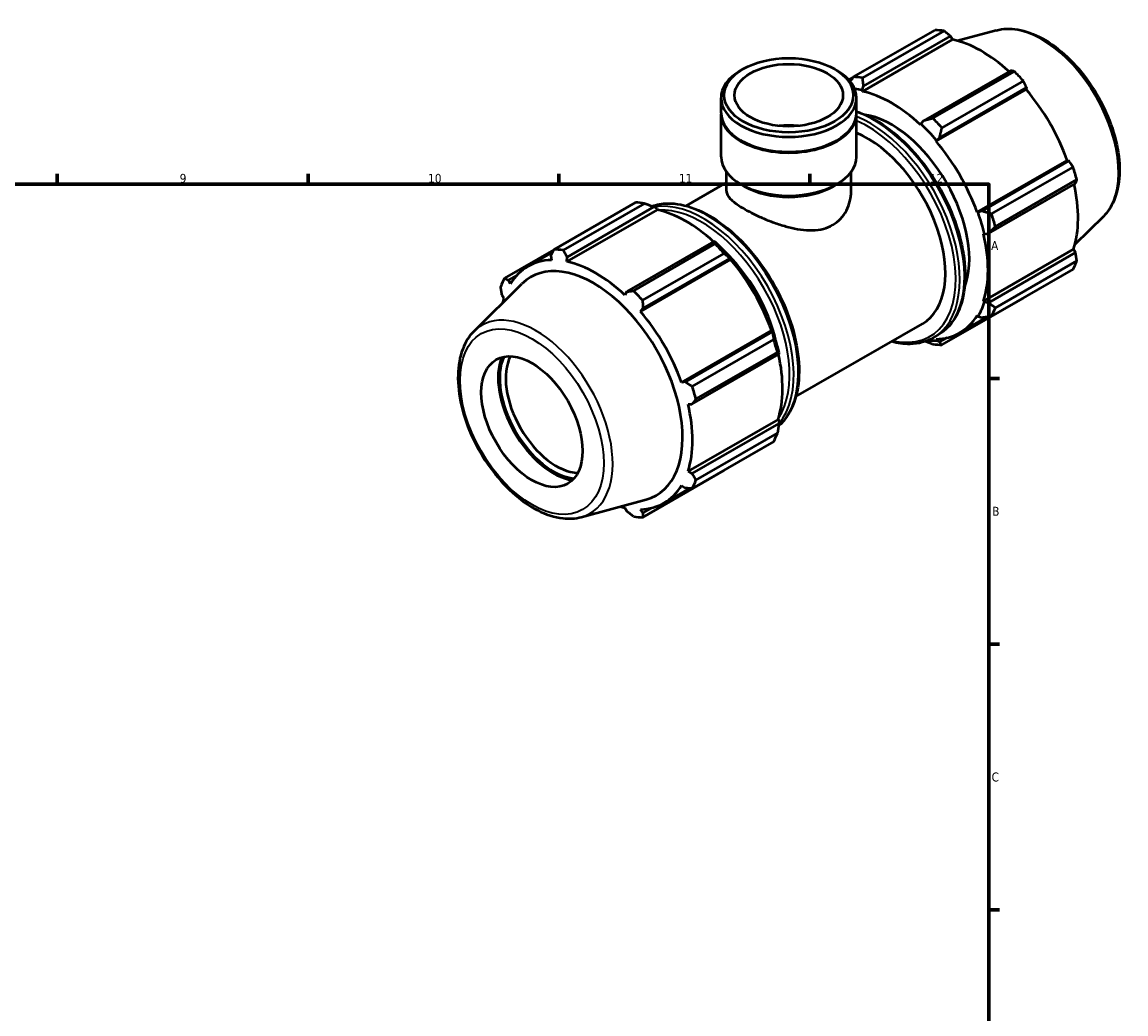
# Model space of a CAD drawing. Header units: millimetres. Extents: x 0 to 931, y 0 to 945.
# Tile 5 of 6: x 551 to 859, y 342 to 619. Entities that reach past the tile are written whole.
import ezdxf

# ---------------------------------------------------------------- set-up
doc = ezdxf.new("R2010")
doc.units = ezdxf.units.MM
for name, color, linetype, lineweight in [('Border (ISO)', 7, 'Continuous', 70), ('Visible (ISO)', 7, 'Continuous', 50), ('Visible Narrow (ISO)', 7, 'Continuous', 35)]:
    doc.layers.add(name, color=color, linetype=linetype, lineweight=lineweight)
doc.styles.add('Note Text (ISO)', font='tahoma.ttf')

# ---------------------------------------------------------------- blocks, each defined once
blk = doc.blocks.new('Borders Default Border')
at = {"layer": 'Border (ISO)'}
for p, q in [((560.67, 574), (560.67, 576.9)), ((630.75, 574), (630.75, 576.9)), ((700.83, 574), (700.83, 576.9)), ((770.92, 574), (770.92, 576.9)), ((821, 519.75), (823.9, 519.75)), ((821, 445.5), (823.9, 445.5)), ((821, 371.25), (823.9, 371.25))]:
    blk.add_line(p, q, dxfattribs=at)
at = {"layer": 'Border (ISO)', "flags": 128}
blk.add_lwpolyline([(20, 20), (20, 574), (821, 574), (821, 20), (20, 20)], dxfattribs=at)
at = {"layer": 'Border (ISO)', "color": 232, "true_color": 0xca0064, "char_height": 2.5, "attachment_point": 7, "style": 'Note Text (ISO)'}
for s, insert in [('9', (594.88, 574.35)), ('10', (664.29, 574.35)), ('11', (734.37, 574.4)), ('12', (804.46, 574.4)), ('A', (821.59, 555.62)), ('B', (821.89, 481.37)), ('C', (821.73, 407.08))]:
    blk.add_mtext(s, dxfattribs=dict(at, insert=insert))

msp = doc.modelspace()

# ---------------------------------------------------------------- linework, layer by layer
at = {"layer": 'Visible (ISO)'}
for p, q in [((783.1633, 603.9703), (805.9239, 617.0772)), ((823.0363, 616.9914), (812.2523, 614.0667)), ((785.6638, 599.9299), (810.8232, 614.4183)), ((808.4548, 616.8318), (785.6943, 603.7249)), ((785.9821, 601.3735), (810.2791, 615.3652)), ((810.2791, 615.3652), (810.8232, 614.4183)), ((752.2696, 606.1796), (751.6246, 605.8053)), ((777.8562, 606.1796), (778.5012, 605.8053)), ((827.0174, 605.7263), (802.7204, 591.7345)), ((805.3276, 592.4188), (828.0881, 605.5258)), ((783.0767, 603.8584), (781.8585, 603.157)), ((782.1396, 602.8328), (782.401, 602.9834)), ((830.6191, 602.8562), (807.8585, 589.7493)), ((785.5766, 600.2998), (785.9821, 601.3735)), ((785.6638, 599.9299), (785.5766, 600.2998)), ((806.2211, 586.0124), (831.3805, 600.5007)), ((807.2025, 587.007), (831.4995, 600.9987)), ((831.4995, 600.9987), (831.3805, 600.5007)), ((746.131, 593.9637), (746.131, 598.1261)), ((783.9948, 593.9637), (783.9948, 598.1261)), ((746.131, 581.7005), (746.131, 593.7185)), ((783.9948, 581.7005), (783.9948, 593.7185)), ((801.9662, 590.8617), (801.8791, 590.5922)), ((802.7204, 591.7345), (801.9662, 590.8617)), ((751.8375, 586.1609), (751.6246, 586.2845)), ((778.2883, 586.1609), (778.5012, 586.2845)), ((806.2211, 586.0124), (806.355, 586.2326)), ((806.355, 586.2326), (807.2025, 587.007)), ((817.687, 566.1529), (842.8464, 580.6412)), ((843.3353, 580.4985), (819.0383, 566.5068)), ((842.8464, 580.6412), (843.3353, 580.4985)), ((747.6456, 572.0338), (747.6456, 577.4278)), ((782.4802, 572.0338), (782.4802, 577.4278)), ((821.7414, 565.7035), (844.5019, 578.8104)), ((736.3788, 567.9647), (747.6456, 574.4529)), ((752.6996, 573.3974), (751.6246, 574.0213)), ((777.4262, 573.3974), (778.5012, 574.0213)), ((820.8949, 560.2556), (845.1919, 574.2473)), ((845.5503, 575.2805), (822.7897, 562.1736)), ((699.5067, 555.7957), (722.2673, 568.9026)), ((724.7982, 568.6572), (702.0377, 555.5503)), ((703.1084, 553.6497), (727.4054, 567.6414)), ((727.4054, 567.6414), (728.1596, 567.2355)), ((728.2467, 566.8657), (703.0873, 552.3773)), ((728.1596, 567.2355), (728.2467, 566.8657)), ((817.9442, 566.1595), (817.687, 566.1529)), ((819.0383, 566.5068), (817.9442, 566.1595)), ((852.969, 565.0124), (845.0266, 557.1532)), ((819.4855, 560.0969), (819.762, 560.0385)), ((819.762, 560.0385), (820.8949, 560.2556)), ((699.4611, 555.7074), (685.6239, 547.7391)), ((744.1437, 558.0024), (719.8467, 544.0107)), ((721.671, 544.2442), (744.4315, 557.3511)), ((744.5492, 557.7974), (744.1437, 558.0024)), ((819.4855, 541.3491), (844.645, 555.8375)), ((844.645, 555.8375), (845.1919, 554.8947)), ((692.1668, 551.021), (699.1044, 555.016)), ((698.6263, 554.0843), (698.7453, 552.7983)), ((703.0873, 552.3773), (703.1084, 553.6497)), ((748.804, 552.9481), (723.6446, 538.4597)), ((746.9625, 554.6816), (724.2019, 541.5747)), ((724.3288, 539.2832), (748.6258, 553.2749)), ((748.6258, 553.2749), (748.9379, 553.1683)), ((748.9379, 553.1683), (748.804, 552.9481)), ((845.1919, 554.8947), (820.8949, 540.9029)), ((822.7897, 539.4738), (845.5503, 552.5807)), ((844.5019, 550.2582), (821.7414, 537.1513)), ((677.1568, 532.9849), (690.5081, 546.1962)), ((686.7905, 547.2157), (689.0576, 548.5212)), ((687.2794, 546.1443), (686.7905, 547.2157)), ((684.934, 543.1026), (685.4808, 542.1598)), ((719.8467, 544.0107), (719.3026, 543.0396)), ((807.8585, 529.0947), (830.6191, 542.2016)), ((819.762, 541.0891), (819.4855, 541.3491)), ((820.8949, 540.9029), (819.762, 541.0891)), ((723.6446, 538.4597), (724.3288, 539.2832)), ((812.7995, 532.488), (820.6369, 537.0012)), ((817.687, 537.3646), (817.9442, 537.0617)), ((817.9442, 537.0617), (819.0383, 536.7899)), ((767.0693, 514.6699), (802.418, 535.0258)), ((760.2699, 533.0886), (735.1105, 518.6002)), ((760.4616, 532.7747), (736.1646, 518.783)), ((738.0848, 517.5289), (760.8453, 530.6358)), ((760.2699, 533.0886), (760.5271, 533.0953)), ((760.5271, 533.0953), (760.4616, 532.7747)), ((805.4389, 531.088), (806.7, 531.8142)), ((806.355, 530.3362), (806.2211, 530.7107)), ((809.2283, 531.0879), (807.2025, 529.9213)), ((807.2025, 529.9213), (806.355, 530.3362)), ((738.0211, 512.5318), (762.3181, 526.5235)), ((761.8937, 527.1059), (739.1331, 513.9989)), ((762.3181, 526.5235), (762.345, 526.9742)), ((736.1646, 518.783), (735.1105, 518.6002)), ((736.909, 512.5443), (738.0211, 512.5318)), ((762.0685, 508.2848), (736.909, 493.7965)), ((762.3181, 507.1709), (738.0211, 493.1791)), ((762.0685, 508.2848), (762.345, 508.0248)), ((762.345, 508.0248), (762.3181, 507.1709)), ((739.1331, 491.2992), (761.8937, 504.4061)), ((760.8453, 502.0836), (738.0848, 488.9766)), ((724.2019, 480.9201), (746.9625, 494.027)), ((738.0211, 493.1791), (736.909, 493.7965)), ((730.223, 484.9353), (737.3023, 489.012)), ((735.1105, 489.812), (736.1646, 489.0661)), ((707.0895, 481.0059), (725.2175, 485.9224)), ((719.3026, 483.579), (719.8467, 482.6321)), ((724.3288, 482.1975), (723.6446, 483.158)), ((726.6518, 483.5353), (724.3288, 482.1975))]:
    msp.add_line(p, q, dxfattribs=at)
for centre, major_axis, ratio, start_param, end_param in [((818.2715, 579.6394), (-20.4603, 35.5299), 0.57809312, 5.84515614, 5.93968373), ((818.9309, 580.0191), (19.0281, -33.0428), 0.57809312, 2.06964335, 2.66356082), ((765.0629, 598.1261), (-18.9319, 0), 0.5758617, 5.50163969, 10.20632358), ((818.2715, 579.6394), (20.4603, -35.5299), 0.57809312, 1.91816532, 2.01269291), ((795.5109, 566.5325), (-20.4603, 35.5299), 0.57809312, 5.84515614, 5.93968373), ((793.7714, 565.5308), (19.2327, -33.3981), 0.57809312, 2.66356082, 2.7450561), ((793.7714, 565.5308), (-19.0281, 33.0428), 0.57809312, 5.19428823, 5.80515347), ((818.9309, 580.0191), (19.0281, -33.0428), 0.57809312, 1.26729742, 1.87816265), ((765.0629, 593.7185), (-18.9319, 0), 0.5758617, 6.27193663, 9.43602664), ((765.0629, 593.9637), (-18.9319, 0), 0.5758617, 0, 3.14159265), ((793.7714, 565.5308), (15.3452, -26.6474), 0.57809312, 0.4335298, 2.70806286), ((795.5109, 566.5325), (-20.4603, 35.5299), 0.57809312, 5.05975798, 5.15428557), ((765.0629, 581.7005), (-15.1455, 0), 0.5758617, 4.53460693, 4.89017103), ((793.7714, 565.5308), (19.2327, -33.3981), 0.57809312, 1.87816265, 2.05269558), ((765.0629, 593.7185), (18.6319, 0), 0.5758617, 3.92313827, 5.50163969), ((787.0728, 561.6733), (15.3452, -26.6474), 0.57809312, 0, 2.50016472), ((793.7714, 565.5308), (-19.0281, 33.0428), 0.57809312, 4.40889007, 5.01975531), ((765.0629, 581.7005), (-18.9319, 0), 0.5758617, 0, 3.14159265), ((818.2715, 579.6394), (20.4603, -35.5299), 0.57809312, 1.13276716, 1.22729475), ((818.9309, 580.0191), (19.0281, -33.0428), 0.57809312, 0.48189925, 1.07597742), ((765.0629, 580.4623), (17.4173, 0), 0.5758617, 3.92313827, 5.50163969), ((734.6149, 531.4648), (-20.4603, 35.5299), 0.57809312, 5.84515614, 5.93968373), ((736.3544, 532.4665), (19.0281, -33.0428), 0.57809312, 2.06964335, 2.66356082), ((793.7714, 565.5308), (19.2327, -33.3981), 0.57809312, 1.09276449, 1.26729742), ((795.5109, 566.5325), (-20.4603, 35.5299), 0.57809312, 4.27435981, 4.3688874), ((793.7714, 565.5308), (-19.0281, 33.0428), 0.57809312, 3.62349191, 4.23435714), ((711.8543, 518.3579), (-20.4603, 35.5299), 0.57809312, 5.84515614, 5.93968373), ((734.6149, 531.4648), (20.4603, -35.5299), 0.57809312, 1.91816532, 2.01269291), ((736.3544, 532.4665), (-19.2327, 33.3981), 0.57809312, 5.01975531, 5.19428823), ((740.6606, 534.9463), (15.3452, -26.6474), 0.57809312, 1.07851953, 2.06307312), ((711.1949, 517.9782), (-19.0281, 33.0428), 0.57809312, 5.9796864, 6.59055163), ((711.1949, 517.9782), (-19.0281, 33.0428), 0.57809312, 5.19428823, 5.80515347), ((736.3544, 532.4665), (19.0281, -33.0428), 0.57809312, 1.26729742, 1.87816265), ((818.2715, 579.6394), (20.4603, -35.5299), 0.57809312, 0.34736899, 0.44189659), ((710.5167, 517.5876), (-17.5549, 30.4846), 0.57809312, 2.99042705, 6.43435091), ((711.8543, 518.3579), (-20.4603, 35.5299), 0.57809312, 0.34736899, 0.44189659), ((711.8543, 518.3579), (20.4603, -35.5299), 0.57809312, 1.91816532, 2.01269291), ((711.1949, 517.9782), (19.0281, -33.0428), 0.57809312, 3.62349191, 3.67474859), ((793.7714, 565.5308), (19.2327, -33.3981), 0.57809312, 0.30736633, 0.48189925), ((711.1949, 517.9782), (-19.0281, 33.0428), 0.57809312, 4.40889007, 5.01975531), ((793.7714, 565.5308), (19.0281, -33.0428), 0.57809312, 5.9796864, 6.59055163), ((795.5109, 566.5325), (20.4603, -35.5299), 0.57809312, 0.34736899, 0.44189659), ((736.3544, 532.4665), (-19.2327, 33.3981), 0.57809312, 4.23435714, 4.40889007), ((734.6149, 531.4648), (20.4603, -35.5299), 0.57809312, 1.13276716, 1.22729475), ((793.7714, 565.5308), (19.2327, -33.3981), 0.57809312, 5.88880915, 5.9796864), ((795.5109, 566.5325), (20.4603, -35.5299), 0.57809312, 5.84515614, 5.93968373), ((699.2725, 511.1125), (-10.8778, 18.8897), 0.57809312, 0.43149938, 2.71009327), ((699.2725, 511.1125), (-10.5795, 18.3716), 0.57809312, 0.38897889, 2.75261376), ((700.121, 511.6011), (9.9806, -17.3317), 0.57809312, 3.48937658, 5.93540138), ((736.3544, 532.4665), (19.0281, -33.0428), 0.57809312, 0.48189925, 1.07597742), ((711.8543, 518.3579), (20.4603, -35.5299), 0.57809312, 1.13276716, 1.22729475), ((711.1949, 517.9782), (-19.0281, 33.0428), 0.57809312, 3.62349191, 4.23435714), ((734.6149, 531.4648), (20.4603, -35.5299), 0.57809312, 0.34736899, 0.44189659), ((711.8543, 518.3579), (20.4603, -35.5299), 0.57809312, 0.34736899, 0.44189659), ((711.1949, 517.9782), (19.0281, -33.0428), 0.57809312, 5.9796864, 6.59055163), ((711.1949, 517.9782), (19.0281, -33.0428), 0.57809312, 5.75002937, 5.80515347), ((711.8543, 518.3579), (20.4603, -35.5299), 0.57809312, 5.84515614, 5.93968373)]:
    msp.add_ellipse(centre, major_axis=major_axis, ratio=ratio, start_param=start_param, end_param=end_param, dxfattribs=at)
for centre, major_axis, ratio in [((765.0629, 598.869), (18.0231, 0), 0.5758617), ((765.0629, 598.869), (15.1455, 0), 0.5758617), ((693.2916, 507.6683), (9.9806, -17.3317), 0.57809312)]:
    msp.add_ellipse(centre, major_axis=major_axis, ratio=ratio, dxfattribs=at)
for points, knots in [([(823.0363, 616.9914), (824.9138, 617.5006), (826.9462, 617.5629), (831.2938, 616.8471), (833.6228, 615.9918), (838.3037, 613.4213), (840.6545, 611.6724), (845.0849, 607.4928), (847.164, 605.0634), (850.852, 599.7782), (852.4623, 596.9252), (855.0655, 591.0653), (856.0582, 588.0594), (857.3202, 582.1684), (857.5866, 579.2847), (857.3238, 573.9175), (856.7944, 571.4315), (855.1252, 567.6388), (854.1612, 566.192), (852.969, 565.0124)], [5.65088645, 5.65088645, 5.65088645, 5.65088645, 5.94146716, 5.94146716, 6.26007761, 6.26007761, 6.59097, 6.59097, 6.92117176, 6.92117176, 7.24985706, 7.24985706, 7.57862168, 7.57862168, 7.9089938, 7.9089938, 8.23961481, 8.23961481, 8.49014791, 8.49014791, 8.49014791, 8.49014791]), ([(783.9948, 594.3315), (784.4022, 594.1976), (784.8112, 594.0511), (787.9247, 592.8449), (790.677, 591.2572), (796.0261, 587.1696), (798.6217, 584.668), (803.3922, 579.0132), (805.567, 575.8622), (809.2826, 569.2261), (810.8233, 565.7423), (813.1173, 558.7845), (813.8695, 555.3116), (814.5011, 548.7168), (814.3792, 545.5963), (813.2498, 540.0317), (812.2445, 537.5839), (809.697, 534.0205), (808.3031, 532.7374), (806.7, 531.8142)], [6.07258197, 6.07258197, 6.07258197, 6.07258197, 6.12158598, 6.12158598, 6.44464186, 6.44464186, 6.76833078, 6.76833078, 7.09138449, 7.09138449, 7.41419272, 7.41419272, 7.73731596, 7.73731596, 8.06106771, 8.06106771, 8.38367753, 8.38367753, 8.64131351, 8.64131351, 8.64131351, 8.64131351]), ([(747.6456, 572.0338), (747.6456, 571.6877), (747.7458, 571.3236), (748.1743, 570.5563), (748.5025, 570.1527), (749.3806, 569.3089), (749.9314, 568.8678), (751.2183, 567.9645), (751.9545, 567.5023), (753.5395, 566.5896), (754.4311, 566.1144), (756.3597, 565.166), (757.3965, 564.6928), (759.5438, 563.7944), (760.6562, 563.3685), (762.8803, 562.6083), (763.9921, 562.2744), (767.215, 561.46), (769.5136, 561.0966), (772.7263, 561.1808), (773.7608, 561.3126), (775.6889, 561.8048), (776.5824, 562.1658), (777.3788, 562.6244)], [6.74434062, 6.74434062, 6.74434062, 6.74434062, 7.08056822, 7.08056822, 7.41679582, 7.41679582, 7.75302341, 7.75302341, 8.08925101, 8.08925101, 8.42547861, 8.42547861, 8.7617062, 8.7617062, 9.0979338, 9.0979338, 9.4341614, 9.4341614, 10.1099147, 10.1099147, 10.44779136, 10.44779136, 10.78566801, 10.78566801, 10.78566801, 10.78566801]), ([(777.3788, 562.6244), (778.1752, 563.083), (778.9118, 563.6607), (780.1974, 565.0192), (780.7465, 565.7993), (782.0602, 568.3217), (782.4802, 570.2507), (782.4802, 572.0338)], [0, 0, 0, 0, 0.33787665, 0.33787665, 0.67575331, 0.67575331, 1.35150662, 1.35150662, 1.35150662, 1.35150662]), ([(726.8054, 567.8791), (728.163, 568.3549), (729.623, 568.6097), (733.5757, 568.6953), (736.1697, 568.1877), (741.5126, 566.118), (744.2649, 564.5303), (749.614, 560.4426), (752.2096, 557.941), (756.9801, 552.2863), (759.1548, 549.1353), (762.8705, 542.4991), (764.4112, 539.0154), (766.7052, 532.0575), (767.4574, 528.5847), (768.089, 521.9899), (767.967, 518.8693), (766.8377, 513.3047), (765.8324, 510.8569), (763.7647, 507.9647), (763.0272, 507.1524), (762.2117, 506.4514)], [5.60770132, 5.60770132, 5.60770132, 5.60770132, 5.80618737, 5.80618737, 6.12158598, 6.12158598, 6.44464186, 6.44464186, 6.76833078, 6.76833078, 7.09138449, 7.09138449, 7.41419272, 7.41419272, 7.73731596, 7.73731596, 8.06106771, 8.06106771, 8.38367753, 8.38367753, 8.53201853, 8.53201853, 8.53201853, 8.53201853]), ([(677.1568, 532.9849), (675.774, 531.6167), (674.6999, 529.8901), (673.1368, 525.7705), (672.7076, 523.3269), (672.5813, 517.9881), (672.914, 515.0771), (674.3052, 509.1473), (675.3628, 506.1297), (678.0829, 500.2871), (679.7422, 497.4624), (683.5039, 492.2695), (685.6054, 489.9022), (690.0671, 485.8538), (692.4275, 484.1759), (697.2016, 481.7093), (699.6174, 480.9193), (703.7356, 480.4593), (705.4708, 480.5669), (707.0895, 481.0059)], [0.93463005, 0.93463005, 0.93463005, 0.93463005, 1.22521076, 1.22521076, 1.54382122, 1.54382122, 1.87471361, 1.87471361, 2.20491536, 2.20491536, 2.53360066, 2.53360066, 2.86236529, 2.86236529, 3.1927374, 3.1927374, 3.52335841, 3.52335841, 3.77389151, 3.77389151, 3.77389151, 3.77389151]), ([(805.4389, 531.088), (803.5319, 529.9898), (801.3334, 529.4056), (797.2998, 529.3183), (795.5431, 529.5486), (793.747, 530.0326)], [2.358128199, 2.358128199, 2.358128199, 2.358128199, 2.664594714, 2.664594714, 2.882520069, 2.882520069, 2.882520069, 2.882520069])]:
    msp.add_open_spline(points, degree=3, knots=knots, dxfattribs=at)
for points, weights in [([(810.2791, 615.3652), (809.3893, 616.0857), (808.4548, 616.8318)], [1.00246146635, 1.00163889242, 1]), ([(828.0881, 605.5258), (827.5455, 605.6302), (827.0174, 605.7263)], [1, 1.00163889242, 1.00246146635]), ([(783.1633, 603.9703), (782.68, 603.3466), (782.2148, 602.7412)], [1.0151638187, 1.01271559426, 1.01001278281]), ([(785.9821, 601.3735), (785.8298, 602.5187), (785.6943, 603.7249)], [1.00566479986, 1.01081580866, 1.0151638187]), ([(831.4995, 600.9987), (831.072, 601.9106), (830.6191, 602.8562)], [1.00246146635, 1.00163889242, 1]), ([(805.3276, 592.4188), (803.986, 592.0632), (802.7204, 591.7345)], [1.0151638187, 1.01081580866, 1.00566479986]), ([(807.2025, 587.007), (807.5125, 588.3436), (807.8585, 589.7493)], [1.00566479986, 1.01081580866, 1.0151638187]), ([(844.5019, 578.8104), (843.9104, 579.6738), (843.3353, 580.4985)], [1, 1.00163889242, 1.00246146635]), ([(845.1919, 574.2473), (845.3711, 574.7555), (845.5503, 575.2805)], [1.00246146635, 1.00163889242, 1]), ([(724.7982, 568.6572), (726.1398, 568.1455), (727.4054, 567.6414)], [1.0151638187, 1.01081580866, 1.00566479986]), ([(821.7414, 565.7035), (820.3509, 566.1068), (819.0383, 566.5068)], [1.0151638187, 1.01081580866, 1.00566479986]), ([(820.8949, 560.2556), (821.8116, 561.1885), (822.7897, 562.1736)], [1.00566479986, 1.01081580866, 1.0151638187]), ([(698.6263, 554.0843), (699.0538, 554.9204), (699.5067, 555.7957)], [1.00246146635, 1.00163889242, 1]), ([(702.0377, 555.5503), (702.5803, 554.5785), (703.1084, 553.6497)], [1, 1.00163889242, 1.00246146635]), ([(744.1437, 558.0024), (744.296, 557.69), (744.4315, 557.3511)], [1.00566479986, 1.01081580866, 1.0151638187]), ([(746.9625, 554.6816), (747.8225, 553.9704), (748.6258, 553.2749)], [1.0151638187, 1.01081580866, 1.00566479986]), ([(845.5503, 552.5807), (845.3711, 553.7634), (845.1919, 554.8947)], [1, 1.00163889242, 1.00246146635]), ([(685.6239, 547.7391), (686.2154, 547.4699), (686.7905, 547.2157)], [1, 1.00163889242, 1.00246146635]), ([(684.934, 543.1026), (684.7547, 544.2339), (684.5755, 545.4166)], [1.00246146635, 1.00163889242, 1]), ([(719.8467, 544.0107), (720.7365, 544.123), (721.671, 544.2442)], [1.00246146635, 1.00163889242, 1]), ([(724.2019, 541.5747), (724.263, 540.4034), (724.3288, 539.2832)], [1, 1.00163889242, 1.00246146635]), ([(822.7897, 539.4738), (821.8116, 540.1964), (820.8949, 540.9029)], [1.0151638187, 1.01081580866, 1.00566479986]), ([(830.6191, 542.2016), (830.6419, 542.2458), (830.6647, 542.2899)], [1, 1.00008258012, 1.00016308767]), ([(819.0383, 536.7899), (820.3509, 536.9604), (821.7414, 537.1513)], [1.00566479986, 1.01081580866, 1.0151638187]), ([(760.4616, 532.7747), (760.6609, 531.7336), (760.8453, 530.6358)], [1.00566479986, 1.01081580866, 1.0151638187]), ([(803.3204, 530.1182), (804.3016, 529.7314), (805.3276, 529.3401)], [1.00803619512, 1.01183529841, 1.0151638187]), ([(807.8585, 529.0947), (807.5125, 529.5099), (807.2025, 529.9213)], [1.0151638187, 1.01081580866, 1.00566479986]), ([(761.8937, 527.1059), (762.1216, 526.8153), (762.3181, 526.5235)], [1.0151638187, 1.01081580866, 1.00566479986]), ([(736.1646, 518.783), (737.1014, 518.1666), (738.0848, 517.5289)], [1.00246146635, 1.00163889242, 1]), ([(739.1331, 513.9989), (738.5621, 513.2483), (738.0211, 512.5318)], [1, 1.00163889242, 1.00246146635]), ([(762.3181, 507.1709), (762.1216, 505.8232), (761.8937, 504.4061)], [1.00566479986, 1.01081580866, 1.0151638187]), ([(747.0491, 494.1389), (747.0059, 494.083), (746.9625, 494.027)], [1.01472110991, 1.01494349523, 1.0151638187]), ([(738.0211, 493.1791), (738.5621, 492.2562), (739.1331, 491.2992)], [1.00246146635, 1.00163889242, 1]), ([(738.0848, 488.9766), (737.1014, 489.0202), (736.1646, 489.0661)], [1, 1.00163889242, 1.00246146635]), ([(721.671, 481.1655), (720.7365, 481.9116), (719.8467, 482.6321)], [1, 1.00163889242, 1.00246146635]), ([(724.3288, 482.1975), (724.263, 481.5697), (724.2019, 480.9201)], [1.00246146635, 1.00163889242, 1])]:
    msp.add_rational_spline(points, weights, degree=2, dxfattribs=at)
at = {"layer": 'Visible Narrow (ISO)'}
for centre, major_axis, start_param, end_param in [((835.7141, 589.6839), (-15.139, 26.2893), 3.29275825, 6.13201971), ((788.8995, 562.7252), (17.8005, -30.911), 0, 2.55383218), ((787.6385, 561.999), (17.8005, -30.911), 0, 2.50309724), ((787.0728, 561.6733), (17.4013, -30.2178), 5.79215364, 8.76647376), ((742.4873, 535.9982), (-17.8005, 30.911), 3.25616208, 6.16999711), ((741.2263, 535.2721), (17.8005, -30.911), 0.20644005, 2.93697696), ((740.6606, 534.9463), (-17.4013, 30.2178), 3.41885021, 6.00592775), ((694.4117, 508.3134), (-15.139, 26.2893), 2.99042705, 6.43435091)]:
    msp.add_ellipse(centre, major_axis=major_axis, ratio=0.57809312, start_param=start_param, end_param=end_param, dxfattribs=at)
msp.add_ellipse((693.2916, 507.6683), major_axis=(14.1627, -24.594), ratio=0.57809312, dxfattribs=at)

# ---------------------------------------------------------------- block references
msp.add_blockref('Borders Default Border', (0, 0))

doc.saveas('drawing.dxf')
